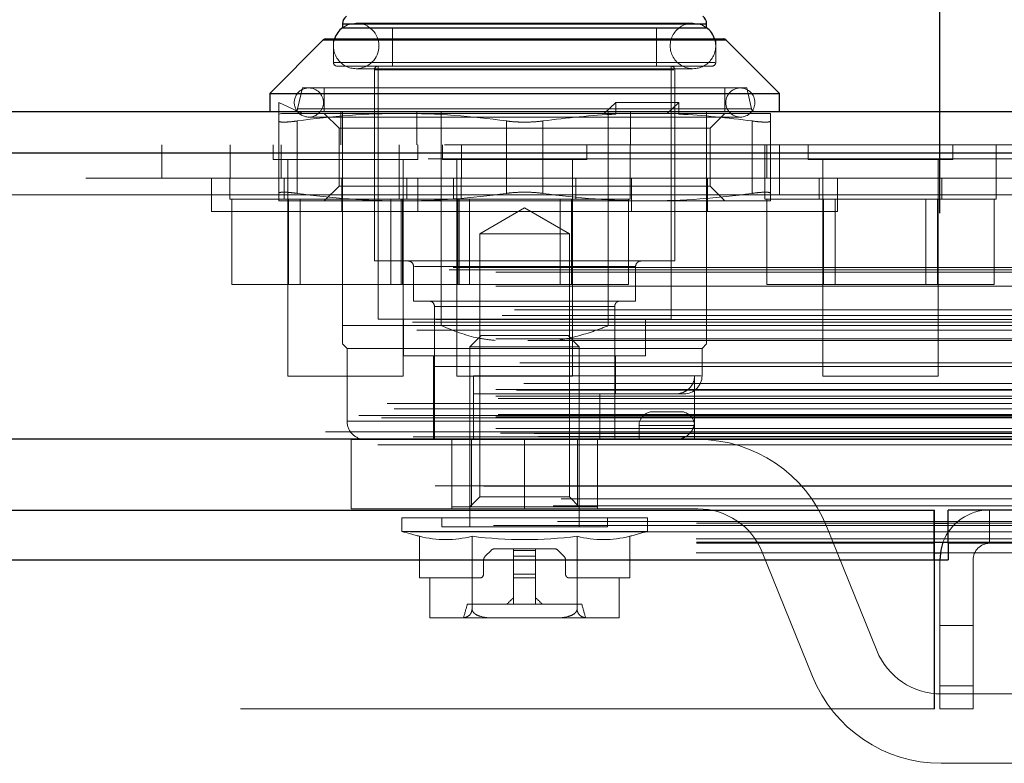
# Model space of a CAD drawing. Header units: inches. Extents: x 0.2 to 10.8, y 0.2 to 8.2.
# Tile 24 of 146: x 4.808 to 4.95, y 2.125 to 2.232. Entities that reach past the tile are written whole.
import ezdxf

# ---------------------------------------------------------------- set-up
doc = ezdxf.new("R2010")
doc.units = ezdxf.units.IN
doc.header["$MEASUREMENT"] = 0
doc.linetypes.add('HIDDEN', pattern=[0.07500000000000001, 0.05, -0.025])
doc.layers.add('DIMENSIONS', color=140, linetype='Continuous')
doc.styles.add('SLDTEXTSTYLE0', font='TXT', dxfattribs={"width": 0.7})
doc.dimstyles.new('SLDDIMSTYLE0', dxfattribs={"dimtxt": 0.0849609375, "dimasz": 0.13, "dimexe": 0, "dimexo": 0.0625, "dimgap": 0.021240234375, "dimtad": 0, "dimtih": 1, "dimtoh": 1, "dimlfac": 15, "dimrnd": 1e-09, "dimzin": 12, "dimdsep": 46, "dimtxsty": 'SLDTEXTSTYLE0', "dimsah": 1, "dimcen": 0.09, "dimadec": 0, "dimazin": 3, "dimtfac": 1, "dimtofl": 0, "dimtmove": 0, "dimatfit": 3, "dimfxl": 0, "dimfrac": 2, "dimtolj": 1, "dimtzin": 12, "dimarcsym": 0})

# ---------------------------------------------------------------- blocks, each defined once
blk = doc.blocks.new('_D_23')
at = {"layer": 'DIMENSIONS'}
for p, q in [((3.104856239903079, 2.204482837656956), (3.104856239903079, 2.574383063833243)), ((4.940722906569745, 2.204482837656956), (4.940722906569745, 2.574383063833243)), ((3.104856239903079, 2.449383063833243), (3.767690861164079, 2.449383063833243)), ((3.882817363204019, 2.449383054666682), (3.854287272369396, 2.449383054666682)), ((3.854287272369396, 2.449383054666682), (3.854287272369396, 2.314352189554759)), ((4.205965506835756, 2.449383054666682), (4.234495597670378, 2.449383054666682)), ((4.234495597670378, 2.449383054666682), (4.234495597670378, 2.314352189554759)), ((4.940722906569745, 2.449383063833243), (4.321092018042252, 2.449383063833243)), ((3.854287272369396, 2.314352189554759), (3.882817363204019, 2.314352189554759)), ((4.234495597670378, 2.314352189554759), (4.205965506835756, 2.314352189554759))]:
    blk.add_line(p, q, dxfattribs=at)
for points in [[(3.104856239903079, 2.449383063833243), (3.234856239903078, 2.429383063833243), (3.234856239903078, 2.469383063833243)], [(4.940722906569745, 2.449383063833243), (4.810722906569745, 2.469383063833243), (4.810722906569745, 2.429383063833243)]]:
    blk.add_solid(points, dxfattribs=at)
at = {"layer": 'DIMENSIONS', "char_height": 0.08333333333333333, "attachment_point": 1, "style": 'SLDTEXTSTYLE0'}
for s, insert in [('27.54', (3.882817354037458, 2.575825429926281)), ('699.5', (3.882817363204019, 2.421774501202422))]:
    blk.add_mtext(s, dxfattribs=dict(at, insert=insert))

msp = doc.modelspace()

# ---------------------------------------------------------------- linework, layer by layer
at = {"color": 7, "linetype": 'Continuous', "lineweight": 25}
for p, q in [((4.854624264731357, 2.231757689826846), (4.854624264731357, 2.231188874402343)), ((4.854624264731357, 2.231757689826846), (4.880870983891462, 2.231757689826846)), ((4.880870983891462, 2.231757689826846), (4.907117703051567, 2.231757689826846)), ((4.907117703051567, 2.231188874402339), (4.907117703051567, 2.231757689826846)), ((4.854624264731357, 2.23116525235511), (4.880870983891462, 2.23116525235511)), ((4.880870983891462, 2.23116525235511), (4.907117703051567, 2.23116525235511)), ((4.851845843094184, 2.229436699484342), (4.844125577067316, 2.221716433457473)), ((4.851845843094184, 2.229436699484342), (4.880870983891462, 2.229436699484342)), ((4.852217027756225, 2.229590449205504), (4.880870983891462, 2.229590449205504)), ((4.880870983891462, 2.229590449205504), (4.909524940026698, 2.229590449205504)), ((4.880870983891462, 2.229436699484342), (4.90989612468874, 2.229436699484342)), ((4.917616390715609, 2.221716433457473), (4.90989612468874, 2.229436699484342)), ((4.844125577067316, 2.221716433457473), (4.844125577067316, 2.219091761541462)), ((4.844125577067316, 2.221716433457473), (4.880870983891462, 2.221716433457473)), ((4.880870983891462, 2.221716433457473), (4.917616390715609, 2.221716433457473)), ((4.917616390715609, 2.219091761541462), (4.917616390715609, 2.221716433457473)), ((3.069320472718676, 2.21909176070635), (4.976226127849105, 2.21909176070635)), ((3.066964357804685, 2.213142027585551), (4.978582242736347, 2.213142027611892)), ((3.059696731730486, 2.171925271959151), (4.985849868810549, 2.171925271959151)), ((3.105650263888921, 2.161682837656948), (4.9399288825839, 2.161682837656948)), ((4.9399288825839, 2.154482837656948), (4.9399288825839, 2.161682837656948)), ((4.941922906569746, 2.156882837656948), (4.941922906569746, 2.161682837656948)), ((5.000328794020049, 2.161682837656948), (4.941922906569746, 2.161682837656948)), ((4.9399288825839, 2.15977738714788), (4.941922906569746, 2.15977738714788)), ((4.9399288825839, 2.157028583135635), (4.941922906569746, 2.157028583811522)), ((4.939989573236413, 2.154482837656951), (4.939989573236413, 2.15704087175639)), ((4.941928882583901, 2.156882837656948), (4.941922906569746, 2.156882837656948)), ((4.941928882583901, 2.156882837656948), (4.941928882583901, 2.154482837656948)), ((5.000331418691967, 2.156882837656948), (4.941928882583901, 2.156882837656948)), ((4.939989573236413, 2.155497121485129), (4.940794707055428, 2.155497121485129)), ((3.105650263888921, 2.154482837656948), (4.9399288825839, 2.154482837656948)), ((4.9399288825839, 2.154482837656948), (4.941928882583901, 2.154482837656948))]:
    msp.add_line(p, q, dxfattribs=at)
at = {"color": 7, "linetype": 'HIDDEN', "lineweight": 18}
for p, q in [((4.907117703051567, 2.231757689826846), (4.854624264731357, 2.231757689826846)), ((4.854653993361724, 2.231757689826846), (4.907087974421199, 2.231757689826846)), ((4.854653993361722, 2.231757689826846), (4.907087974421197, 2.231757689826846)), ((4.905149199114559, 2.231845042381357), (4.856592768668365, 2.231845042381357)), ((4.854624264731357, 2.231188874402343), (4.854624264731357, 2.23116525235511)), ((4.861842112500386, 2.23116525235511), (4.861842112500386, 2.225653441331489)), ((4.899899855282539, 2.225653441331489), (4.899899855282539, 2.23116525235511)), ((4.907117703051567, 2.23116525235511), (4.907117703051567, 2.231188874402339)), ((4.90989612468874, 2.229436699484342), (4.851845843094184, 2.229436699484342)), ((4.851875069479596, 2.229436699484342), (4.909866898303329, 2.229436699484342)), ((4.851875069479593, 2.229436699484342), (4.909866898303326, 2.229436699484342)), ((4.853311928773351, 2.229590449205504), (4.853311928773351, 2.226178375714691)), ((4.908430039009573, 2.226178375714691), (4.908430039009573, 2.229590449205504)), ((4.853429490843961, 2.226178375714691), (4.908312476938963, 2.226178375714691)), ((4.853429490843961, 2.226178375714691), (4.908312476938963, 2.226178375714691)), ((4.853429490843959, 2.226178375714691), (4.908312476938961, 2.226178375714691)), ((4.853836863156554, 2.225653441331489), (4.880870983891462, 2.225653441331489)), ((4.856592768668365, 2.225283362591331), (4.905149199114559, 2.225283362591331)), ((4.859217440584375, 2.225128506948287), (4.859217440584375, 2.197569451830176)), ((4.859336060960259, 2.225128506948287), (4.902405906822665, 2.225128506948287)), ((4.859336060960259, 2.225128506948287), (4.902405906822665, 2.225128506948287)), ((4.859336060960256, 2.225128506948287), (4.902405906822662, 2.225128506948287)), ((4.859742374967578, 2.225653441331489), (4.859742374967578, 2.189170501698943)), ((4.880870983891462, 2.225653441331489), (4.90790510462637, 2.225653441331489)), ((4.901999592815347, 2.189170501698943), (4.901999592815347, 2.225653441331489)), ((4.902524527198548, 2.197569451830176), (4.902524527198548, 2.225128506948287)), ((4.848849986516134, 2.222503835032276), (4.848156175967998, 2.219498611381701)), ((4.848849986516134, 2.222503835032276), (4.880870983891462, 2.222503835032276)), ((4.851999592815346, 2.222503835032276), (4.851999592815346, 2.219091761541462)), ((4.880870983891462, 2.222503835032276), (4.912891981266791, 2.222503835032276)), ((4.909742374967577, 2.219091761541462), (4.909742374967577, 2.222503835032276)), ((4.913585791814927, 2.219498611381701), (4.912891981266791, 2.222503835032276)), ((4.845437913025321, 2.220404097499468), (4.848849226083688, 2.218829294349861)), ((4.845437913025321, 2.21872567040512), (4.845437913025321, 2.220404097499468)), ((4.894041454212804, 2.220404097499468), (4.89233579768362, 2.218829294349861)), ((4.894041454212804, 2.21872567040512), (4.894041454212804, 2.220404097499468)), ((4.903133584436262, 2.220404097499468), (4.894041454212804, 2.220404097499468)), ((4.903133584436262, 2.220404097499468), (4.901427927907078, 2.218829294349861)), ((4.903133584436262, 2.21872567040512), (4.903133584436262, 2.220404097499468)), ((4.845437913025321, 2.21872567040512), (4.845828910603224, 2.218829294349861)), ((4.845828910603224, 2.218829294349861), (4.863154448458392, 2.218829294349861)), ((4.848185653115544, 2.219498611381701), (4.91355631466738, 2.219498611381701)), ((4.848185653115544, 2.219498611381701), (4.91355631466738, 2.219498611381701)), ((4.848185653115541, 2.219498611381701), (4.913556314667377, 2.219498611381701)), ((4.851999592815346, 2.218829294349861), (4.854130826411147, 2.216698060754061)), ((4.854384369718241, 2.214291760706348), (4.854384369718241, 2.21909176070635)), ((4.854624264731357, 2.188251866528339), (4.854624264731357, 2.219091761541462)), ((4.863154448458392, 2.218829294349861), (4.893845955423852, 2.218829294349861)), ((4.865351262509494, 2.214291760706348), (4.865351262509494, 2.21909176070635)), ((4.868843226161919, 2.188251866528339), (4.868843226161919, 2.219091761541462)), ((4.892898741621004, 2.188251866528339), (4.892898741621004, 2.219091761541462)), ((4.894041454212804, 2.21872567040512), (4.893845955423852, 2.218829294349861)), ((4.901427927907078, 2.218829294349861), (4.893845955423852, 2.218829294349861)), ((4.896150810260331, 2.214291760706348), (4.896150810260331, 2.21909176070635)), ((4.90293808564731, 2.218829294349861), (4.901427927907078, 2.218829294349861)), ((4.903133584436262, 2.21872567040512), (4.90293808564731, 2.218829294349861)), ((4.90293808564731, 2.218829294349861), (4.916304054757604, 2.218829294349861)), ((4.90711770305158, 2.214291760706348), (4.90711770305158, 2.21909176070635)), ((4.907611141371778, 2.216698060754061), (4.909742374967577, 2.218829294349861)), ((4.845437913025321, 2.217743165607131), (4.845437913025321, 2.207316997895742)), ((4.848062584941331, 2.217743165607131), (4.848062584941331, 2.207316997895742)), ((4.848062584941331, 2.217743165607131), (4.848062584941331, 2.207316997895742)), ((4.848062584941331, 2.217743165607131), (4.848062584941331, 2.207316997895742)), ((4.848062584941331, 2.217743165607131), (4.848062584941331, 2.207316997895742)), ((4.848062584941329, 2.217743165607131), (4.848062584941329, 2.207316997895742)), ((4.848062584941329, 2.217743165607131), (4.848062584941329, 2.207316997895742)), ((4.849768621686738, 2.218304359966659), (4.911973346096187, 2.218304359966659)), ((4.878246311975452, 2.217743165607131), (4.878246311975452, 2.207316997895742)), ((4.878246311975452, 2.217743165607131), (4.878246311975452, 2.207316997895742)), ((4.878246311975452, 2.217743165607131), (4.878246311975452, 2.207316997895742)), ((4.878246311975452, 2.217743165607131), (4.878246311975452, 2.207316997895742)), ((4.878246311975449, 2.217743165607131), (4.878246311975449, 2.207316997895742)), ((4.878246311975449, 2.217743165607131), (4.878246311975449, 2.207316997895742)), ((4.883495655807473, 2.217743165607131), (4.883495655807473, 2.207316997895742)), ((4.883495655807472, 2.217743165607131), (4.883495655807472, 2.207316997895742)), ((4.883495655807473, 2.217743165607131), (4.883495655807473, 2.207316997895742)), ((4.883495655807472, 2.217743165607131), (4.883495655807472, 2.207316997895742)), ((4.88349565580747, 2.217743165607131), (4.88349565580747, 2.207316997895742)), ((4.88349565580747, 2.217743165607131), (4.88349565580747, 2.207316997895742)), ((4.913679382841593, 2.217743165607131), (4.913679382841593, 2.207316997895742)), ((4.913679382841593, 2.217743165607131), (4.913679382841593, 2.207316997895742)), ((4.913679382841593, 2.217743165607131), (4.913679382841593, 2.207316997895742)), ((4.913679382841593, 2.217743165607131), (4.913679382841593, 2.207316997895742)), ((4.913679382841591, 2.217743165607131), (4.913679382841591, 2.207316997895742)), ((4.913679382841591, 2.217743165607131), (4.913679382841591, 2.207316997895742)), ((4.916304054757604, 2.217743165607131), (4.916304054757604, 2.207316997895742)), ((4.854130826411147, 2.216698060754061), (4.907611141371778, 2.216698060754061)), ((4.854130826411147, 2.216698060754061), (4.854130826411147, 2.208362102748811)), ((4.907611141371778, 2.208362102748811), (4.907611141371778, 2.216698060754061)), ((4.978582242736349, 2.213142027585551), (3.066964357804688, 2.213142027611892)), ((3.069320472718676, 2.214291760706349), (4.976226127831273, 2.21429176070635)), ((4.828584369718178, 2.209491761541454), (4.828584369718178, 2.214291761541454)), ((4.838428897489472, 2.214291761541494), (4.838428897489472, 2.209491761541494)), ((4.844634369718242, 2.214291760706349), (4.844634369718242, 2.212208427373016)), ((4.845784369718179, 2.214291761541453), (4.845784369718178, 2.209491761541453)), ((4.862784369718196, 2.214291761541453), (4.862784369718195, 2.209491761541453)), ((4.865467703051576, 2.212208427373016), (4.865467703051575, 2.21429176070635)), ((4.869034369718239, 2.214291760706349), (4.869034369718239, 2.212208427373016)), ((4.871762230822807, 2.209491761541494), (4.871762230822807, 2.214291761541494)), ((4.889867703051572, 2.212208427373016), (4.889867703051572, 2.21429176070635)), ((4.896117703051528, 2.209491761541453), (4.896117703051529, 2.214291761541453)), ((4.907117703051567, 2.188251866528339), (4.907117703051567, 2.214291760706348)), ((4.91551770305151, 2.214291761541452), (4.91551770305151, 2.209491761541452)), ((4.915784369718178, 2.209491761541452), (4.915784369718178, 2.214291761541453)), ((4.917628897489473, 2.207091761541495), (4.917628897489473, 2.214291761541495)), ((4.921767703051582, 2.214291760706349), (4.921767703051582, 2.212208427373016)), ((4.942601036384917, 2.212208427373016), (4.942601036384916, 2.21429176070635)), ((4.948851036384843, 2.209491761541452), (4.948851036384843, 2.214291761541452)), ((3.066964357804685, 2.21230851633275), (4.978582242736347, 2.21230851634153)), ((4.97858224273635, 2.21230851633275), (3.066964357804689, 2.21230851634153)), ((4.844634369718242, 2.212208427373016), (4.865467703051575, 2.212208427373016)), ((4.846717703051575, 2.212208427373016), (4.846717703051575, 2.180958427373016)), ((4.863384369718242, 2.180958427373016), (4.863384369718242, 2.212208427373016)), ((4.869034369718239, 2.212208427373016), (4.889867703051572, 2.212208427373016)), ((4.871117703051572, 2.212208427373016), (4.871117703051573, 2.180958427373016)), ((4.88778436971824, 2.180958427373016), (4.887784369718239, 2.212208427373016)), ((4.921767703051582, 2.212208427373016), (4.942601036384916, 2.212208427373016)), ((4.923851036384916, 2.212208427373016), (4.923851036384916, 2.180958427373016)), ((4.940517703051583, 2.180958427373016), (4.940517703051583, 2.212208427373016)), ((4.917628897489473, 2.209491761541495), (3.127962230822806, 2.209491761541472)), ((4.835737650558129, 2.209491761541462), (4.835737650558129, 2.204691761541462)), ((4.838384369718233, 2.209491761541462), (4.838384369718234, 2.206491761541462)), ((4.846217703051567, 2.209491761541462), (4.846217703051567, 2.206491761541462)), ((4.854504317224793, 2.204691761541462), (4.854504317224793, 2.209491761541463)), ((4.862784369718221, 2.209491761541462), (4.862784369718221, 2.206491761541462)), ((4.863884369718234, 2.206491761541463), (4.863884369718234, 2.209491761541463)), ((4.865471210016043, 2.204691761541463), (4.865471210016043, 2.209491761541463)), ((4.870617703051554, 2.209491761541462), (4.870617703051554, 2.206491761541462)), ((4.871717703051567, 2.206491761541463), (4.871717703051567, 2.209491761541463)), ((4.888284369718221, 2.206491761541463), (4.888284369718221, 2.209491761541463)), ((4.896117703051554, 2.206491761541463), (4.896117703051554, 2.209491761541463)), ((4.896270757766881, 2.204691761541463), (4.896270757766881, 2.209491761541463)), ((4.907237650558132, 2.204691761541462), (4.907237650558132, 2.209491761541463)), ((4.915517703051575, 2.209491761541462), (4.915517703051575, 2.206491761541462)), ((4.953584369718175, 2.209491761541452), (4.917628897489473, 2.209491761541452)), ((4.923351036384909, 2.209491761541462), (4.923351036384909, 2.206491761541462)), ((4.926004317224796, 2.204691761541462), (4.926004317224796, 2.209491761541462)), ((4.941017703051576, 2.206491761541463), (4.941017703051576, 2.209491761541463)), ((4.948851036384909, 2.206491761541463), (4.948851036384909, 2.209491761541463)), ((4.854130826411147, 2.208362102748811), (4.851999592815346, 2.206230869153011)), ((4.854130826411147, 2.208362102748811), (4.907611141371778, 2.208362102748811)), ((4.909742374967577, 2.206230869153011), (4.907611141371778, 2.208362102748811)), ((3.127962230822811, 2.207091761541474), (4.917628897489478, 2.20709176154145)), ((3.127962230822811, 2.207091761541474), (4.917628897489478, 2.20709176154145)), ((4.917628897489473, 2.207091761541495), (3.127962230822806, 2.207091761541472)), ((4.917628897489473, 2.207091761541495), (3.127962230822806, 2.207091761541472)), ((4.838384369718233, 2.206491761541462), (4.871717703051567, 2.206491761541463)), ((4.838654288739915, 2.206491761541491), (4.838654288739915, 2.194158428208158)), ((4.845437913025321, 2.206230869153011), (4.863154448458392, 2.206230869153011)), ((4.846852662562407, 2.206491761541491), (4.846852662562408, 2.194158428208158)), ((4.8485210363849, 2.206491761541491), (4.8485210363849, 2.194158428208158)), ((4.861581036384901, 2.194158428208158), (4.861581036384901, 2.206491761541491)), ((4.863054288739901, 2.206491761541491), (4.863054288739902, 2.194158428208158)), ((4.863154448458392, 2.206230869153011), (4.898587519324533, 2.206230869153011)), ((4.863249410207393, 2.206491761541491), (4.863249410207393, 2.194158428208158)), ((4.871252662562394, 2.206491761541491), (4.871252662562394, 2.194158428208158)), ((4.871447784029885, 2.206491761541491), (4.871447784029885, 2.194158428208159)), ((4.871717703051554, 2.206491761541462), (4.896117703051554, 2.206491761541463)), ((4.872921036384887, 2.206491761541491), (4.872921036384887, 2.194158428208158)), ((4.885981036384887, 2.194158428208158), (4.885981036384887, 2.206491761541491)), ((4.88764941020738, 2.206491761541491), (4.88764941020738, 2.194158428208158)), ((4.895847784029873, 2.206491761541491), (4.895847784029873, 2.194158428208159)), ((4.898587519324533, 2.206230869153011), (4.916304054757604, 2.206230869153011)), ((4.915517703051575, 2.206491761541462), (4.948851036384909, 2.206491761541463)), ((4.915787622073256, 2.206491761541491), (4.915787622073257, 2.194158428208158)), ((4.952162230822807, 2.207091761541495), (4.917628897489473, 2.207091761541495)), ((4.923985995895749, 2.206491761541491), (4.923985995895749, 2.194158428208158)), ((4.925654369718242, 2.206491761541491), (4.925654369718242, 2.194158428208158)), ((4.938714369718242, 2.194158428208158), (4.938714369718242, 2.206491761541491)), ((4.940382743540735, 2.206491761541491), (4.940382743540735, 2.194158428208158)), ((4.948581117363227, 2.206491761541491), (4.948581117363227, 2.194158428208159)), ((4.880870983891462, 2.204691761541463), (4.835737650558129, 2.204691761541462)), ((4.880870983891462, 2.205229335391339), (4.87441822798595, 2.201503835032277)), ((4.887323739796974, 2.201503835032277), (4.880870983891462, 2.205229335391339)), ((4.926004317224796, 2.204691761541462), (4.880870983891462, 2.204691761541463)), ((4.87441822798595, 2.201503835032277), (4.880870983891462, 2.201503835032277)), ((4.87441822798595, 2.201503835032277), (4.87441822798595, 2.163557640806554)), ((4.880870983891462, 2.201503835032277), (4.887323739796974, 2.201503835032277)), ((4.887323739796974, 2.163557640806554), (4.887323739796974, 2.201503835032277)), ((4.859217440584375, 2.197569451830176), (4.880870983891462, 2.197569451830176)), ((4.880870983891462, 2.197569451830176), (4.902524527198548, 2.197569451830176)), ((3.069985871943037, 2.196301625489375), (4.975560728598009, 2.196301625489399)), ((3.070570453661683, 2.196647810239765), (4.974976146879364, 2.196647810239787)), ((4.864860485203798, 2.196782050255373), (4.864860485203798, 2.191795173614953)), ((4.864977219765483, 2.196782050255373), (4.896764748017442, 2.196782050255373)), ((4.864977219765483, 2.196782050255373), (4.896764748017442, 2.196782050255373)), ((4.86497721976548, 2.196782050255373), (4.896764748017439, 2.196782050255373)), ((4.896881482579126, 2.191795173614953), (4.896881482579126, 2.196782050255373)), ((3.07674424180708, 2.195981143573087), (4.968802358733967, 2.195981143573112)), ((3.076744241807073, 2.195981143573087), (4.96880235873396, 2.195981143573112)), ((3.07674424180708, 2.193955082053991), (4.968802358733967, 2.193955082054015)), ((4.838654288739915, 2.194158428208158), (4.846852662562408, 2.194158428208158)), ((4.846852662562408, 2.194158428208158), (4.863249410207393, 2.194158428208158)), ((4.863249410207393, 2.194158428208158), (4.871447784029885, 2.194158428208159)), ((4.871447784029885, 2.194158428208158), (4.88764941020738, 2.194158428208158)), ((4.88764941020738, 2.194158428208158), (4.895847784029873, 2.194158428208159)), ((4.915787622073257, 2.194158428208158), (4.923985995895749, 2.194158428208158)), ((4.923985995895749, 2.194158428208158), (4.940382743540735, 2.194158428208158)), ((4.940382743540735, 2.194158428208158), (4.948581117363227, 2.194158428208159)), ((3.0794370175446, 2.190508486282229), (4.966109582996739, 2.190508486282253)), ((4.864860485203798, 2.191795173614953), (4.880870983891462, 2.191795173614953)), ((4.86787885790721, 2.19100777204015), (4.86787885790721, 2.171847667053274)), ((4.867909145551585, 2.19100777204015), (4.89383282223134, 2.19100777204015)), ((4.867909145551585, 2.19100777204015), (4.89383282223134, 2.19100777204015)), ((4.867909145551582, 2.19100777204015), (4.893832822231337, 2.19100777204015)), ((4.880870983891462, 2.191795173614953), (4.896881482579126, 2.191795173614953)), ((4.893863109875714, 2.171847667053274), (4.893863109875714, 2.19100777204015)), ((4.977616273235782, 2.189690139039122), (3.067940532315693, 2.189690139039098)), ((3.07674424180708, 2.189127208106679), (4.968802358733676, 2.189127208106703)), ((4.968056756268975, 2.189132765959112), (3.077487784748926, 2.189132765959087)), ((4.859742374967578, 2.189170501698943), (4.880870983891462, 2.189170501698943)), ((4.863416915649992, 2.189170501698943), (4.863416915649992, 2.183921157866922)), ((4.880870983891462, 2.189170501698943), (4.901999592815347, 2.189170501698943)), ((4.898325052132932, 2.183921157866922), (4.898325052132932, 2.189170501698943)), ((3.064702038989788, 2.188755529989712), (4.980844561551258, 2.188755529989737)), ((3.065327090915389, 2.18758850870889), (4.980213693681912, 2.187588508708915)), ((3.068943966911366, 2.188288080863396), (4.976602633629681, 2.188288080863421)), ((4.854624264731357, 2.188251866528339), (4.868843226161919, 2.188251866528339)), ((4.892898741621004, 2.188251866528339), (4.907117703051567, 2.188251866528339)), ((3.07674424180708, 2.186371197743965), (4.968802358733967, 2.186371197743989)), ((4.874607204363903, 2.186808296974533), (4.872996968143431, 2.185198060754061)), ((4.874607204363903, 2.186808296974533), (4.880870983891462, 2.186808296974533)), ((4.880870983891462, 2.186808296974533), (4.887134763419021, 2.186808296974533)), ((4.888744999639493, 2.185198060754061), (4.887134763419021, 2.186808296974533)), ((3.081356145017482, 2.186116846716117), (4.96418380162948, 2.186116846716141)), ((4.854624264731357, 2.185627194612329), (4.85528043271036, 2.184971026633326)), ((4.85528043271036, 2.184971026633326), (4.880870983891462, 2.184971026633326)), ((4.85528043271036, 2.184971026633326), (4.85528043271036, 2.174472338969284)), ((4.872996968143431, 2.185198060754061), (4.880870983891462, 2.185198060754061)), ((4.872996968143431, 2.185198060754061), (4.872996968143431, 2.159249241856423)), ((4.880870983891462, 2.185198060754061), (4.888744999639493, 2.185198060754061)), ((4.880870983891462, 2.184971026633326), (4.906461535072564, 2.184971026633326)), ((4.888744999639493, 2.159249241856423), (4.888744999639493, 2.185198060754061)), ((4.906461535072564, 2.184971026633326), (4.907117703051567, 2.185627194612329)), ((4.906461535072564, 2.18103401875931), (4.906461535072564, 2.184971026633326)), ((4.863416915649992, 2.183921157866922), (4.880870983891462, 2.183921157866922)), ((4.867747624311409, 2.183921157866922), (4.867747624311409, 2.171847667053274)), ((4.880870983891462, 2.183921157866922), (4.898325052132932, 2.183921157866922)), ((4.893994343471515, 2.1784093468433), (4.893994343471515, 2.183921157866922)), ((4.967811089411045, 2.182371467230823), (3.077735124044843, 2.182371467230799)), ((3.080180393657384, 2.182911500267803), (4.965366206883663, 2.182911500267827)), ((3.080180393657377, 2.182911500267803), (4.965366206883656, 2.182911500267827)), ((4.846717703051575, 2.180958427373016), (4.863384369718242, 2.180958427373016)), ((4.871117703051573, 2.180958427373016), (4.88778436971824, 2.180958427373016)), ((4.873521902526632, 2.18103401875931), (4.906344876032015, 2.18103401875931)), ((4.873521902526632, 2.18103401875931), (4.906344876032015, 2.18103401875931)), ((4.873521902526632, 2.174472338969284), (4.873521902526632, 2.18103401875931)), ((4.87352190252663, 2.18103401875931), (4.906344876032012, 2.18103401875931)), ((4.905383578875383, 2.174472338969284), (4.905383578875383, 2.18103401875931)), ((4.923851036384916, 2.180958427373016), (4.940517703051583, 2.180958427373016)), ((3.07674424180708, 2.179034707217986), (4.968802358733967, 2.179034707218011)), ((3.080766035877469, 2.179923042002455), (4.964777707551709, 2.17992304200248)), ((4.979706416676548, 2.178936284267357), (3.065832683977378, 2.178936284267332)), ((3.07674424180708, 2.178096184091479), (4.968802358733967, 2.178096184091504)), ((3.076744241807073, 2.178096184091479), (4.96880235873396, 2.178096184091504)), ((3.077077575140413, 2.177762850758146), (4.968469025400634, 2.177762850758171)), ((4.873521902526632, 2.1784093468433), (4.903836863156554, 2.1784093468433)), ((4.891743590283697, 2.171847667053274), (4.891743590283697, 2.1784093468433)), ((3.061051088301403, 2.177015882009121), (4.984495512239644, 2.177015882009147)), ((3.062065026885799, 2.176256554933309), (4.98343887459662, 2.176256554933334)), ((3.067088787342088, 2.177040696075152), (4.978457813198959, 2.177040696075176)), ((3.056996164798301, 2.175305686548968), (4.988550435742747, 2.175305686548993)), ((3.056996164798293, 2.175305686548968), (4.98855043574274, 2.175305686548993)), ((3.060232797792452, 2.174965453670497), (4.985313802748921, 2.174965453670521)), ((4.985241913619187, 2.175373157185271), (3.060304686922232, 2.175373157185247)), ((3.07674424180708, 2.175096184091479), (4.968802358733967, 2.175096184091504)), ((3.076744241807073, 2.175096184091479), (4.96880235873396, 2.175096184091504)), ((3.077077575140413, 2.175429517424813), (4.968469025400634, 2.175429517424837)), ((4.903369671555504, 2.175847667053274), (4.899369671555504, 2.175847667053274)), ((3.07674424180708, 2.173437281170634), (4.968802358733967, 2.173437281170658)), ((3.076744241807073, 2.173437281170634), (4.96880235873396, 2.173437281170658)), ((4.905383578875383, 2.174472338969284), (4.855400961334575, 2.174472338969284)), ((4.905383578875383, 2.174472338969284), (4.855400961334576, 2.174472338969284)), ((4.90538357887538, 2.174472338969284), (4.855400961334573, 2.174472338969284)), ((4.905369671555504, 2.173847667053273), (4.897369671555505, 2.173847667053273)), ((4.897369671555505, 2.173847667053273), (4.905369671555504, 2.173847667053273)), ((4.905369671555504, 2.173847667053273), (4.897369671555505, 2.173847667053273)), ((4.897369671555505, 2.173847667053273), (4.897369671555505, 2.171847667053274)), ((4.897369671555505, 2.173847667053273), (4.905369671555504, 2.173847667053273)), ((4.905369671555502, 2.173847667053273), (4.897369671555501, 2.173847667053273)), ((4.897369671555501, 2.173847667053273), (4.905369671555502, 2.173847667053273)), ((4.905369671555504, 2.173847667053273), (4.905369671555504, 2.171847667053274)), ((3.064821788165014, 2.17222609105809), (4.980724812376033, 2.172226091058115)), ((3.064821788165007, 2.17222609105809), (4.980724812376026, 2.172226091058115)), ((3.077410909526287, 2.172762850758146), (4.968135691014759, 2.172762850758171)), ((3.07741090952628, 2.172762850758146), (4.968135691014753, 2.172762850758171)), ((3.082274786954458, 2.172706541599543), (4.963271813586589, 2.172706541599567)), ((3.082274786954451, 2.172706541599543), (4.963271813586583, 2.172706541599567)), ((3.082893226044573, 2.172268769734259), (4.962653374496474, 2.172268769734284)), ((3.082893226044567, 2.172268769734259), (4.962653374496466, 2.172268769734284)), ((4.952162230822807, 2.172958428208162), (3.093428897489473, 2.172958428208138)), ((3.059696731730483, 2.17109176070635), (4.985849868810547, 2.17109176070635)), ((3.064050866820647, 2.171864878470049), (4.981495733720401, 2.171864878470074)), ((3.064218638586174, 2.171843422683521), (4.981327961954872, 2.171843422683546)), ((4.855869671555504, 2.171847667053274), (4.880869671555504, 2.171847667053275)), ((4.855869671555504, 2.171847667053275), (4.855869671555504, 2.161847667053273)), ((4.870369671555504, 2.171847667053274), (4.870369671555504, 2.161847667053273)), ((4.87037229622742, 2.162136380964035), (4.87037229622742, 2.171847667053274)), ((4.873217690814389, 2.162136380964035), (4.873217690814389, 2.171847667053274)), ((4.880869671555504, 2.171847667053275), (4.880869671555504, 2.161847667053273)), ((4.880869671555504, 2.171847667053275), (4.880869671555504, 2.161847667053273)), ((4.880869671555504, 2.171847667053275), (4.880869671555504, 2.161847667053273)), ((4.880869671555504, 2.171847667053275), (4.905869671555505, 2.171847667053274)), ((4.880869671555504, 2.171847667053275), (4.880869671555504, 2.161847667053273)), ((4.880869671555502, 2.171847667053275), (4.880869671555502, 2.161847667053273)), ((4.880869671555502, 2.171847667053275), (4.880869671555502, 2.161847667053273)), ((4.888524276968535, 2.162136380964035), (4.888524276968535, 2.171847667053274)), ((4.891369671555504, 2.171847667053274), (4.891369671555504, 2.161847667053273)), ((4.87441822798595, 2.163557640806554), (4.872996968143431, 2.162136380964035)), ((4.87441822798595, 2.163557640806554), (4.887323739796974, 2.163557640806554)), ((4.888744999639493, 2.162136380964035), (4.887323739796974, 2.163557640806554)), ((3.086165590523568, 2.16331525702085), (4.959381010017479, 2.163315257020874)), ((4.87037229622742, 2.162136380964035), (4.873217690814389, 2.162136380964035)), ((4.873217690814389, 2.162136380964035), (4.888524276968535, 2.162136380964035)), ((4.888524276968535, 2.162136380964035), (4.891369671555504, 2.162136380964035)), ((4.855869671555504, 2.161847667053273), (4.880869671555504, 2.161847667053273)), ((4.905869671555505, 2.161847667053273), (4.880869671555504, 2.161847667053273)), ((4.9399288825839, 2.161682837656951), (4.939989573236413, 2.161682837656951)), ((4.939989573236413, 2.15704087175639), (4.939989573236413, 2.161682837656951)), ((4.947922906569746, 2.156882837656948), (4.947922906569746, 2.161682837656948)), ((3.076369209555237, 2.159434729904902), (4.969166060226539, 2.159434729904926)), ((3.085597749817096, 2.160013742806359), (4.959946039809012, 2.160013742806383)), ((3.105650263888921, 2.159777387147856), (4.9399288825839, 2.15977738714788)), ((4.863154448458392, 2.160561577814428), (4.880870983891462, 2.160561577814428)), ((4.863154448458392, 2.160561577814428), (4.863154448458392, 2.158608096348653)), ((4.868928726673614, 2.160561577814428), (4.868928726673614, 2.159249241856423)), ((4.868928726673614, 2.159249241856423), (4.880870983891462, 2.159249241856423)), ((4.880870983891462, 2.160561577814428), (4.898587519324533, 2.160561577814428)), ((4.880870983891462, 2.159249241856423), (4.89281324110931, 2.159249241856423)), ((4.89281324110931, 2.159249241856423), (4.89281324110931, 2.160561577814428)), ((4.898587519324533, 2.158608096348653), (4.898587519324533, 2.160561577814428)), ((4.924410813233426, 2.159346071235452), (4.931655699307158, 2.141431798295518)), ((4.941922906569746, 2.15977738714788), (4.99585949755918, 2.159777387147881)), ((4.863154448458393, 2.158608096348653), (4.880870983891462, 2.158608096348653)), ((4.865717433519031, 2.157896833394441), (4.865717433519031, 2.151900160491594)), ((4.873294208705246, 2.157896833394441), (4.873294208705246, 2.14738744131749)), ((4.880870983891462, 2.158608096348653), (4.898587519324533, 2.158608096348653)), ((4.888447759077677, 2.157896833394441), (4.888447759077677, 2.14738744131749)), ((4.896024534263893, 2.157896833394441), (4.896024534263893, 2.151900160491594)), ((3.105589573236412, 2.157525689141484), (4.939989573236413, 2.157525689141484)), ((3.105650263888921, 2.156882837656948), (4.9399288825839, 2.156882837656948)), ((4.9399288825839, 2.15688283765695), (4.939989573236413, 2.15688283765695)), ((4.939989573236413, 2.157525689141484), (4.997871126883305, 2.157525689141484)), ((4.941922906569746, 2.157028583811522), (4.99571997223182, 2.157028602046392)), ((3.105589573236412, 2.155497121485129), (4.939989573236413, 2.155497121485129)), ((4.876047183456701, 2.155869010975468), (4.875196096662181, 2.155017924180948)), ((4.879296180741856, 2.15609963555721), (4.876603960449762, 2.15609963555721)), ((4.879296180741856, 2.15609963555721), (4.882445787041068, 2.15609963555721)), ((4.879296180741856, 2.15609963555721), (4.879296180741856, 2.155869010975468)), ((4.879296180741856, 2.155869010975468), (4.882445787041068, 2.155869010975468)), ((4.879296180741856, 2.155869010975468), (4.882445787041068, 2.155869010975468)), ((4.879296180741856, 2.155869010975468), (4.879296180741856, 2.155017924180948)), ((4.879296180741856, 2.155869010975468), (4.882445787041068, 2.155869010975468)), ((4.879296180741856, 2.155869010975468), (4.882445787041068, 2.155869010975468)), ((4.879296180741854, 2.155869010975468), (4.882445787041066, 2.155869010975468)), ((4.879296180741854, 2.155869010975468), (4.882445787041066, 2.155869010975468)), ((4.879296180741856, 2.155017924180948), (4.882445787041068, 2.155017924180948)), ((4.879296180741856, 2.155017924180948), (4.882445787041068, 2.155017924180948)), ((4.879296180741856, 2.155017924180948), (4.879296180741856, 2.154461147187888)), ((4.879296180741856, 2.155017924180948), (4.882445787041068, 2.155017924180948)), ((4.879296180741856, 2.155017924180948), (4.882445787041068, 2.155017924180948)), ((4.879296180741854, 2.155017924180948), (4.882445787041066, 2.155017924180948)), ((4.879296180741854, 2.155017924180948), (4.882445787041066, 2.155017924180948)), ((4.882445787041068, 2.15609963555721), (4.882445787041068, 2.155869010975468)), ((4.885138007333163, 2.15609963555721), (4.882445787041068, 2.15609963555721)), ((4.882445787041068, 2.155869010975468), (4.882445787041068, 2.155017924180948)), ((4.882445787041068, 2.155017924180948), (4.882445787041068, 2.154461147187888)), ((4.886545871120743, 2.155017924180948), (4.885694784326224, 2.155869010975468)), ((4.922385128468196, 2.137682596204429), (4.915140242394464, 2.155596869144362)), ((4.940794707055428, 2.155497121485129), (4.997871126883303, 2.155497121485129)), ((3.105650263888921, 2.154482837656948), (4.9399288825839, 2.154482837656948)), ((3.105650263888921, 2.154482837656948), (4.9399288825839, 2.154482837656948)), ((3.105650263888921, 2.154482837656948), (4.9399288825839, 2.154482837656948)), ((3.105650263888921, 2.154482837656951), (4.9399288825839, 2.154482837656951)), ((3.105650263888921, 2.154482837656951), (4.9399288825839, 2.154482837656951)), ((4.874965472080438, 2.154461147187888), (4.874965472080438, 2.152425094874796)), ((4.879296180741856, 2.154461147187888), (4.882445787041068, 2.154461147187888)), ((4.879296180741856, 2.154461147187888), (4.882445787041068, 2.154461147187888)), ((4.879296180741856, 2.154461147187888), (4.882445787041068, 2.154461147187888)), ((4.879296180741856, 2.154461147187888), (4.879296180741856, 2.152425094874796)), ((4.879296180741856, 2.154461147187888), (4.882445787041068, 2.154461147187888)), ((4.879296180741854, 2.154461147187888), (4.882445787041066, 2.154461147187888)), ((4.879296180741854, 2.154461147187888), (4.882445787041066, 2.154461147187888)), ((4.882445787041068, 2.154461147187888), (4.882445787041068, 2.152425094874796)), ((4.886776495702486, 2.152425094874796), (4.886776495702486, 2.154461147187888)), ((4.9399288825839, 2.133016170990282), (4.9399288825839, 2.154482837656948)), ((4.939989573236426, 2.133016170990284), (4.939989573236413, 2.154482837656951)), ((4.940722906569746, 2.154482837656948), (4.940722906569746, 2.133016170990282)), ((4.945522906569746, 2.133016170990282), (4.945522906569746, 2.154482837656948)), ((4.879296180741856, 2.152425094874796), (4.882445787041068, 2.152425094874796)), ((4.879296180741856, 2.152425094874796), (4.882445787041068, 2.152425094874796)), ((4.879296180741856, 2.152425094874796), (4.882445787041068, 2.152425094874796)), ((4.879296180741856, 2.152425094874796), (4.879296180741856, 2.151900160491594)), ((4.879296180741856, 2.152425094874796), (4.882445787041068, 2.152425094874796)), ((4.879296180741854, 2.152425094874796), (4.882445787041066, 2.152425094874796)), ((4.879296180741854, 2.152425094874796), (4.882445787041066, 2.152425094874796)), ((4.882445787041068, 2.152425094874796), (4.882445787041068, 2.151900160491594)), ((4.867232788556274, 2.151900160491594), (4.865717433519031, 2.151900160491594)), ((4.867232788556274, 2.146126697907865), (4.867232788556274, 2.151900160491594)), ((4.874440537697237, 2.151900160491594), (4.867232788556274, 2.151900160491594)), ((4.879296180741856, 2.151900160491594), (4.882445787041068, 2.151900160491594)), ((4.879296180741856, 2.151900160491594), (4.879296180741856, 2.148094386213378)), ((4.882445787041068, 2.151900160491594), (4.882445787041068, 2.148094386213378)), ((4.894509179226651, 2.151900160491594), (4.887301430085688, 2.151900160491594)), ((4.894509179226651, 2.151900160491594), (4.894509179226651, 2.146126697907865)), ((4.896024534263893, 2.151900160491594), (4.894509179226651, 2.151900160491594)), ((4.872616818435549, 2.148094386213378), (4.889125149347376, 2.148094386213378)), ((4.867279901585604, 2.146125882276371), (4.86730446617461, 2.146125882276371)), ((4.867279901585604, 2.146125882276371), (4.86730446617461, 2.146125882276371)), ((4.867279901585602, 2.146125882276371), (4.867304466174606, 2.146125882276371)), ((4.86730446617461, 2.146125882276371), (4.871707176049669, 2.146125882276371)), ((4.871707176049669, 2.146125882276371), (4.876468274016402, 2.146125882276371)), ((4.876468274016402, 2.146125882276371), (4.885273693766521, 2.146125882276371)), ((4.885273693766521, 2.146125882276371), (4.890034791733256, 2.146125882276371)), ((4.890034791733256, 2.146125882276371), (4.894437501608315, 2.146125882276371)), ((4.894437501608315, 2.146125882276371), (4.89446206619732, 2.146125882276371)), ((4.894437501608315, 2.146125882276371), (4.89446206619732, 2.146125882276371)), ((4.894437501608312, 2.146125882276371), (4.894462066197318, 2.146125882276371)), ((4.940722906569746, 2.145016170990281), (4.945522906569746, 2.145016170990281)), ((4.945522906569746, 2.136349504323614), (4.940722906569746, 2.136349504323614)), ((4.940722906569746, 2.136349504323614), (4.945522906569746, 2.136349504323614)), ((4.945522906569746, 2.136349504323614), (4.940722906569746, 2.136349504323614)), ((4.940722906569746, 2.136349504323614), (4.945522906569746, 2.136349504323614)), ((4.945522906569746, 2.136349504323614), (4.940722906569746, 2.136349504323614)), ((4.940722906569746, 2.136349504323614), (4.945522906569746, 2.136349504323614)), ((4.940926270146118, 2.135181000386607), (4.979536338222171, 2.135181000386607)), ((4.9399288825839, 2.133016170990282), (3.105650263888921, 2.133016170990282)), ((4.939989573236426, 2.133016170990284), (4.9399288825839, 2.133016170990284)), ((4.940722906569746, 2.133016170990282), (4.945522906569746, 2.133016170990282)), ((4.979536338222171, 2.125181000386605), (4.940926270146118, 2.125181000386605))]:
    msp.add_line(p, q, dxfattribs=at)
at = {"color": 7, "linetype": 'HIDDEN', "lineweight": 18, "flags": 128}
for points in [[(4.856592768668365, 2.231845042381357), (4.855337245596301, 2.231595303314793), (4.854624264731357, 2.231188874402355)], [(4.907117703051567, 2.231188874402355), (4.906404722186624, 2.231595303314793), (4.905149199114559, 2.231845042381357)], [(4.974975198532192, 2.165130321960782), (4.038160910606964, 2.165130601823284), (3.070574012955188, 2.165130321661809)], [(4.967959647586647, 2.16514489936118), (4.038160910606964, 2.16514496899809), (3.077584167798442, 2.165144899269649)], [(4.98500221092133, 2.16229822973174), (3.982326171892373, 2.16229805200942), (3.060539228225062, 2.162298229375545)], [(4.985007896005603, 2.162298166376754), (4.101505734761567, 2.162295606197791), (3.060540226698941, 2.162298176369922)], [(3.085601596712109, 2.160013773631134), (4.00737722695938, 2.160014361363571), (4.959966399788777, 2.160013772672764)], [(3.064445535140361, 2.158541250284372), (4.007363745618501, 2.158540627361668), (4.981113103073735, 2.158541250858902)], [(3.105650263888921, 2.157028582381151), (4.007363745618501, 2.157028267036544), (4.9399288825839, 2.157028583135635)]]:
    msp.add_lwpolyline(points, dxfattribs=at)
at = {"color": 7, "linetype": 'Continuous', "lineweight": 25, "flags": 128}
msp.add_lwpolyline([(4.941188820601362, 2.157030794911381), (4.940861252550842, 2.155887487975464), (4.940722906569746, 2.154482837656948)], dxfattribs=at)
at = {"color": 7, "linetype": 'Continuous', "lineweight": 25}
for centre, radius, start, end in [((4.855936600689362, 2.231757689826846), 0.001312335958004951, 124.8499045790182, 180), ((4.905805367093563, 2.231757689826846), 0.001312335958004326, 0, 55.15009542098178), ((4.856592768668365, 2.228564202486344), 0.003280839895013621, 126.8698976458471, 161.7719472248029), ((4.905149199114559, 2.228564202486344), 0.003280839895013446, 18.22805277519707, 53.13010235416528), ((4.85221702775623, 2.22906551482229), 0.0005249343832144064, 90.00000000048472, 134.9999999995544), ((4.909524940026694, 2.22906551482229), 0.0005249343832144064, 45.00000000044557, 89.99999999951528)]:
    msp.add_arc(centre, radius, start, end, dxfattribs=at)
at = {"color": 7, "linetype": 'HIDDEN', "lineweight": 18}
for centre, radius, start, end in [((4.856592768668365, 2.228564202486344), 0.003280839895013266, 270.0000000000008, 90), ((4.905149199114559, 2.228564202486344), 0.003280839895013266, 90, 270.0000000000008), ((4.856592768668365, 2.228564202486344), 0.003280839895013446, 161.7719472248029, 270.0000000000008), ((4.905149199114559, 2.228564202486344), 0.003280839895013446, 270.0000000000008, 18.22805277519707), ((4.853836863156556, 2.226178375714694), 0.0005249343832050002, 180.0000000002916, 269.99999999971), ((4.907905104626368, 2.226178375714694), 0.0005249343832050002, 270.0000000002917, 359.99999999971), ((4.859742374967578, 2.225128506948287), 0.0005249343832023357, 90, 180), ((4.901999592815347, 2.225128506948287), 0.0005249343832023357, 0, 90), ((4.849768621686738, 2.220404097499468), 0.002099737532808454, 90, 270.0000000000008), ((4.849768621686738, 2.220404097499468), 0.002099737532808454, 270.0000000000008, 90), ((4.911973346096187, 2.220404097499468), 0.002099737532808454, 90, 270.0000000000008), ((4.911973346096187, 2.220404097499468), 0.002099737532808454, 270.0000000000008, 90), ((4.847644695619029, 2.219616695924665), 0.0005249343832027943, 270.0000000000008, 346.9999999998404), ((4.914097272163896, 2.219616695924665), 0.0005249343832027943, 193.0000000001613, 270.0000000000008), ((4.864073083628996, 2.196782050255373), 0.0007874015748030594, 0, 90.00000000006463), ((4.897668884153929, 2.196782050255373), 0.0007874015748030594, 89.99999999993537, 180), ((4.867091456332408, 2.19100777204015), 0.0007874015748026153, 0, 90.00000000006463), ((4.894650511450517, 2.19100777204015), 0.0007874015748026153, 90, 180), ((4.903836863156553, 2.18103401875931), 0.00262467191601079, 270.0000000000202, 0), ((4.899369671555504, 2.173847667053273), 0.002000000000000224, 90, 180), ((4.903369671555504, 2.173847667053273), 0.002000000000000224, 0, 90), ((4.85790510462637, 2.174472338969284), 0.00262467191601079, 180, 270.0000000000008), ((4.905869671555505, 2.151847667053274), 0.02000000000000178, 22.01938135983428, 90), ((4.905869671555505, 2.151847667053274), 0.009999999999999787, 22.01938135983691, 90), ((4.947922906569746, 2.154482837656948), 0.007200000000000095, 90, 159.2750013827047), ((4.880870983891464, 2.21747496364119), 0.06147506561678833, 253.2503397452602, 255.7295548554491), ((4.869505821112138, 2.172641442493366), 0.01522351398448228, 255.5904657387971, 284.4095342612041), ((4.880870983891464, 2.21747496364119), 0.06005798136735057, 262.7523851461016, 277.2476148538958), ((4.892236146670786, 2.172641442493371), 0.0152235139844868, 255.5904657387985, 284.4095342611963), ((4.880870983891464, 2.21747496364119), 0.06147506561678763, 284.2704451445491, 286.749660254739), ((4.947922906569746, 2.154482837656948), 0.002399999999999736, 90, 180), ((4.875752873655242, 2.154461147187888), 0.0007874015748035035, 135.0000000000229, 180), ((4.876603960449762, 2.155312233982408), 0.0007874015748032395, 90, 135.0000000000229), ((4.885138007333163, 2.155312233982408), 0.0007874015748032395, 44.99999999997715, 90), ((4.885989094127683, 2.154461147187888), 0.0007874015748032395, 0, 44.99999999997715), ((4.874440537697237, 2.152425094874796), 0.0005249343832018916, 270.0000000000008, 0), ((4.887301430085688, 2.152425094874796), 0.0005249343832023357, 180, 270.0000000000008), ((6.229832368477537, 1.768343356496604), 1.40934200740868, 164.3682972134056, 164.4513821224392), ((3.531908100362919, 1.768342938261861), 1.409343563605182, 15.54861792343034, 15.63170274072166), ((4.867303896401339, 2.149225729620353), 0.003099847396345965, 268.6855685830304, 270.0105313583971), ((4.86727990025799, 2.14748689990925), 0.00136101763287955, 268.0163070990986, 270.000055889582), ((4.867303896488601, 2.149225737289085), 0.003099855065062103, 268.6855702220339, 270.0105297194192), ((4.89443807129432, 2.149225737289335), 0.003099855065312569, 269.9894702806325, 271.3144297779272), ((4.894438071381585, 2.149225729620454), 0.003099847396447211, 269.9894686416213, 271.3144314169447), ((4.894462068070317, 2.147486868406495), 0.00136098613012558, 269.9999211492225, 271.9837158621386), ((4.940926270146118, 2.145181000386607), 0.009999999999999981, 202.0193813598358, 270.0000000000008), ((4.940926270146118, 2.145181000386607), 0.02000000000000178, 202.0193813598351, 270.0000000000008)]:
    msp.add_arc(centre, radius, start, end, dxfattribs=at)
for points in [[(4.863154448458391, 2.218829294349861), (4.858104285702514, 2.218829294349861), (4.853075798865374, 2.218427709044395), (4.848062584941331, 2.217743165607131)], [(4.878246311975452, 2.217743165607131), (4.873233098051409, 2.218427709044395), (4.868204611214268, 2.218829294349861), (4.863154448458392, 2.218829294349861)], [(4.916304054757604, 2.218829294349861), (4.916304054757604, 2.218829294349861), (4.916304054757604, 2.218427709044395), (4.916304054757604, 2.217743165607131)], [(4.845437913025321, 2.217743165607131), (4.845437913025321, 2.218221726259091), (4.845437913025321, 2.218565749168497), (4.845437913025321, 2.21872567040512)], [(4.894041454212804, 2.21872567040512), (4.8905144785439, 2.218565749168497), (4.887000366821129, 2.218221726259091), (4.883495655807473, 2.217743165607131)], [(4.913679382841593, 2.217743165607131), (4.910174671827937, 2.218221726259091), (4.906660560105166, 2.218565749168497), (4.903133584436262, 2.21872567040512)], [(4.845437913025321, 2.206230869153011), (4.845437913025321, 2.206230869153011), (4.845437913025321, 2.206632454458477), (4.845437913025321, 2.207316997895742)], [(4.863154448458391, 2.206230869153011), (4.858104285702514, 2.206230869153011), (4.853075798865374, 2.206632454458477), (4.848062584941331, 2.207316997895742)], [(4.878246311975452, 2.207316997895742), (4.873233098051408, 2.206632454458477), (4.868204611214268, 2.206230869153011), (4.863154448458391, 2.206230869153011)], [(4.883495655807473, 2.207316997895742), (4.888508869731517, 2.206632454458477), (4.893537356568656, 2.206230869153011), (4.898587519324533, 2.206230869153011)], [(4.898587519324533, 2.206230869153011), (4.90363768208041, 2.206230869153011), (4.908666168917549, 2.206632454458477), (4.913679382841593, 2.207316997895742)], [(4.916304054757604, 2.207316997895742), (4.916304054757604, 2.206632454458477), (4.916304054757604, 2.206230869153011), (4.916304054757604, 2.206230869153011)], [(4.8783143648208, 2.148094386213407), (4.878621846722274, 2.148425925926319), (4.878941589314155, 2.148744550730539), (4.879296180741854, 2.149026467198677)], [(4.882445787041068, 2.149026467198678), (4.882800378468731, 2.148744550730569), (4.883120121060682, 2.148425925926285), (4.883427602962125, 2.148094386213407)]]:
    msp.add_open_spline(points, degree=3, dxfattribs=at)
for points, knots in [([(4.848062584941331, 2.217743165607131), (4.847664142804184, 2.21768875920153), (4.847303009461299, 2.217647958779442), (4.846654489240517, 2.217592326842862), (4.846370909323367, 2.217578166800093), (4.845913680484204, 2.217578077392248), (4.845734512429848, 2.217592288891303), (4.845498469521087, 2.217647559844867), (4.845437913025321, 2.217688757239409), (4.845437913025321, 2.217743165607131)], [0, 0, 0, 0, 0.25, 0.25, 0.5, 0.5, 0.75, 0.75, 1, 1, 1, 1]), ([(4.883495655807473, 2.217743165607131), (4.883097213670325, 2.21768875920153), (4.882676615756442, 2.217647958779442), (4.881791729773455, 2.217592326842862), (4.881330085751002, 2.217578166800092), (4.880416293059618, 2.217578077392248), (4.879952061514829, 2.217592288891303), (4.879070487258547, 2.217647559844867), (4.878644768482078, 2.217688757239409), (4.878246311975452, 2.217743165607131)], [0, 0, 0, 0, 0.25, 0.25, 0.5, 0.5, 0.75, 0.75, 1, 1, 1, 1]), ([(4.916304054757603, 2.217743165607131), (4.916304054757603, 2.21768875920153), (4.916244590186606, 2.217647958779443), (4.916008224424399, 2.217592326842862), (4.915830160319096, 2.217578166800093), (4.915373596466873, 2.217578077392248), (4.915088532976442, 2.217592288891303), (4.914443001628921, 2.217647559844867), (4.914077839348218, 2.217688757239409), (4.913679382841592, 2.217743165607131)], [0, 0, 0, 0, 0.25, 0.25, 0.5, 0.5, 0.75, 0.75, 1, 1, 1, 1]), ([(4.845437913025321, 2.207316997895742), (4.84543791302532, 2.207371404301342), (4.845497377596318, 2.20741220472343), (4.845733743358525, 2.20746783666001), (4.845911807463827, 2.207481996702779), (4.846368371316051, 2.207482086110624), (4.84665343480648, 2.207467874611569), (4.847298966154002, 2.207412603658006), (4.847664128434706, 2.207371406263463), (4.848062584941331, 2.207316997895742)], [0, 0, 0, 0, 0.25, 0.25, 0.5, 0.5, 0.75, 0.75, 1, 1, 1, 1]), ([(4.878246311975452, 2.207316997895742), (4.878644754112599, 2.207371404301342), (4.879065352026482, 2.20741220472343), (4.87995023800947, 2.20746783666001), (4.880411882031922, 2.207481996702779), (4.881325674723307, 2.207482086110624), (4.881789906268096, 2.207467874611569), (4.882671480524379, 2.207412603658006), (4.883097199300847, 2.207371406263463), (4.883495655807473, 2.207316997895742)], [0, 0, 0, 0, 0.25, 0.25, 0.5, 0.5, 0.75, 0.75, 1, 1, 1, 1]), ([(4.913679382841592, 2.207316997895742), (4.91407782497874, 2.207371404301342), (4.914438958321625, 2.20741220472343), (4.915087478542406, 2.207467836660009), (4.915371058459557, 2.207481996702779), (4.915828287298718, 2.207482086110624), (4.916007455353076, 2.207467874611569), (4.916243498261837, 2.207412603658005), (4.916304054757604, 2.207371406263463), (4.916304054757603, 2.207316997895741)], [0, 0, 0, 0, 0.25, 0.25, 0.5, 0.5, 0.75, 0.75, 1, 1, 1, 1]), ([(4.854624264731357, 2.185701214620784), (4.854624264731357, 2.185745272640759), (4.854624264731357, 2.185844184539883), (4.854624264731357, 2.186979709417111), (4.854624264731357, 2.187953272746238), (4.854624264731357, 2.188251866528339)], [0, 0, 0, 0, 0.3576770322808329, 0.8029982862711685, 1, 1, 1, 1]), ([(4.868843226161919, 2.188251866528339), (4.870603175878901, 2.187538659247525), (4.873124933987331, 2.186516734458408), (4.875815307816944, 2.186209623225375), (4.876628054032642, 2.186116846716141)], [0, 0, 0, 0, 0.6979058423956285, 1, 1, 1, 1]), ([(4.88574974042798, 2.186116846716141), (4.887392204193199, 2.186477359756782), (4.889831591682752, 2.187012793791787), (4.892143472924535, 2.187946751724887), (4.892898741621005, 2.188251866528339)], [0, 0, 0, 0, 0.6733099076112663, 1, 1, 1, 1]), ([(4.907117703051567, 2.185701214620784), (4.907117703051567, 2.185745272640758), (4.907117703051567, 2.185844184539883), (4.907117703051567, 2.186979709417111), (4.907117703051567, 2.187953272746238), (4.907117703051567, 2.188251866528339)], [0, 0, 0, 0, 0.3576770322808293, 0.8029982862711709, 0.9999999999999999, 0.9999999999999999, 0.9999999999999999, 0.9999999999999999]), ([(4.905383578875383, 2.18103401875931), (4.905383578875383, 2.180678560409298), (4.905308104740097, 2.180329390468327), (4.905022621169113, 2.179686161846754), (4.904811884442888, 2.179393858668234), (4.904298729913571, 2.178915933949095), (4.903992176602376, 2.178726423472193), (4.903337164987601, 2.178474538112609), (4.902984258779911, 2.1784093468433), (4.902629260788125, 2.1784093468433)], [0, 0, 0, 0, 0.25, 0.25, 0.5, 0.5, 0.75, 0.75, 1, 1, 1, 1]), ([(4.873521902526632, 2.171847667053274), (4.873521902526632, 2.171847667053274), (4.873521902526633, 2.171911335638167), (4.873521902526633, 2.172164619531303), (4.873521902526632, 2.17235197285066), (4.873521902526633, 2.17307147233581), (4.873521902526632, 2.173760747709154), (4.873521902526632, 2.174472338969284)], [0, 0, 0, 0, 0.2500000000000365, 0.2500000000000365, 0.500000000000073, 0.500000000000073, 1, 1, 1, 1]), ([(4.905383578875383, 2.174472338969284), (4.905383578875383, 2.174116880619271), (4.905308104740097, 2.1737677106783), (4.905022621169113, 2.173124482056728), (4.904811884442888, 2.172832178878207), (4.904298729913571, 2.172354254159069), (4.903992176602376, 2.172164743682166), (4.903337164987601, 2.171912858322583), (4.902984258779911, 2.171847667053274), (4.902629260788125, 2.171847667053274)], [0, 0, 0, 0, 0.25, 0.25, 0.5, 0.5, 0.75, 0.75, 1, 1, 1, 1]), ([(4.871707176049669, 2.146125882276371), (4.872012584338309, 2.146125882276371), (4.87231830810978, 2.146161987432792), (4.87276255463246, 2.146392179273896), (4.872908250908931, 2.146498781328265), (4.873099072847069, 2.146746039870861), (4.873159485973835, 2.146845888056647), (4.873254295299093, 2.147087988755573), (4.873288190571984, 2.147232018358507), (4.873294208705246, 2.14738744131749)], [0, 0, 0, 0, 0.4999999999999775, 0.4999999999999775, 0.7499999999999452, 0.7499999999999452, 0.8749999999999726, 0.8749999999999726, 1, 1, 1, 1]), ([(4.873294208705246, 2.14738744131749), (4.873306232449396, 2.147232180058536), (4.873373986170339, 2.147088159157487), (4.873563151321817, 2.146846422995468), (4.873682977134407, 2.146747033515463), (4.87406862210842, 2.146497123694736), (4.874358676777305, 2.146391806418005), (4.875246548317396, 2.146161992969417), (4.875857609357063, 2.146125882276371), (4.876468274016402, 2.146125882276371)], [0, 0, 0, 0, 0.1249999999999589, 0.1249999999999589, 0.2499999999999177, 0.2499999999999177, 0.4999999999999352, 0.4999999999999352, 1, 1, 1, 1]), ([(4.885273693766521, 2.146125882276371), (4.885884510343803, 2.146125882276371), (4.886495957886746, 2.146161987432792), (4.887384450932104, 2.146392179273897), (4.887675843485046, 2.146498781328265), (4.888057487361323, 2.146746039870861), (4.888178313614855, 2.146845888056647), (4.88836793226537, 2.147087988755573), (4.888435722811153, 2.147232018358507), (4.888447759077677, 2.14738744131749)], [0, 0, 0, 0, 0.4999999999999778, 0.4999999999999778, 0.7500000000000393, 0.7500000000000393, 0.8750000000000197, 0.8750000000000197, 1, 1, 1, 1]), ([(4.888447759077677, 2.14738744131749), (4.888453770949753, 2.147232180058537), (4.888487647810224, 2.147088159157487), (4.888582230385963, 2.146846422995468), (4.888642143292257, 2.146747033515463), (4.888834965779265, 2.146497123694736), (4.888979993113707, 2.146391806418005), (4.889423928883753, 2.146161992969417), (4.889729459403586, 2.146125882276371), (4.890034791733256, 2.146125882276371)], [0, 0, 0, 0, 0.1249999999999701, 0.1249999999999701, 0.2499999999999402, 0.2499999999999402, 0.4999999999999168, 0.4999999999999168, 1, 1, 1, 1])]:
    msp.add_open_spline(points, degree=3, knots=knots, dxfattribs=at)

# ---------------------------------------------------------------- dimensions: what is measured, and where the dimension line sits
at = {"layer": 'DIMENSIONS'}
dim = msp.add_linear_dim(base=(4.940722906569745, 2.449383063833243), p1=(3.104856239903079, 2.154482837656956), p2=(4.940722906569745, 2.154482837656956), dimstyle='SLDDIMSTYLE0', dxfattribs=at)
dim.commit()
dim.dimension.update_dxf_attribs({"geometry": '_D_23', "text_midpoint": (4.044391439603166, 2.449383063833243), "dimtype": 160})

doc.saveas('drawing.dxf')
